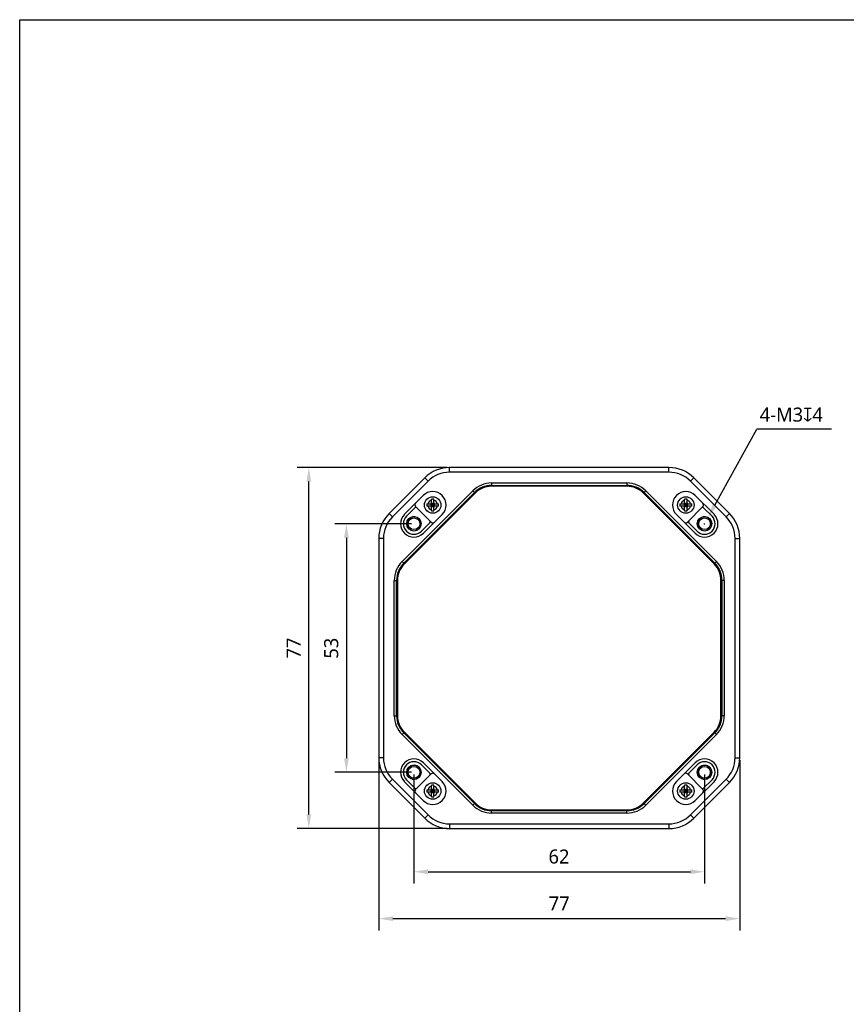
# Model space of a CAD drawing. Header units: millimetres. Extents: x 0 to 594, y 0 to 420.
# Tile 2 of 6: x 0 to 176, y 210 to 420. Entities that reach past the tile are written whole.
import ezdxf

# ---------------------------------------------------------------- set-up
doc = ezdxf.new("R2010")
doc.units = ezdxf.units.MM
doc.header["$LTSCALE"] = 32.67
doc.header["$PDMODE"] = 3
doc.header["$PDSIZE"] = 8
doc.layers.get('0').update_dxf_attribs({"linetype": 'CONTINUOUS'})
doc.layers.get('Defpoints').update_dxf_attribs({"linetype": 'CONTINUOUS'})
doc.layers.add('00_COMPONENTS', color=7, linetype='CONTINUOUS')
doc.layers.add('51__DRAFT_DIMS', color=7, linetype='CONTINUOUS')
doc.styles.get("Standard").update_dxf_attribs({"font": 'Roboto-Regular.ttf'})
doc.dimstyles.new('DIMSTYLE_1', dxfattribs={"dimtxt": 3, "dimasz": 3, "dimexe": 2.5, "dimexo": 0.5, "dimgap": 0.75, "dimtad": 1, "dimdsep": 46, "dimtxsty": 'STANDARD', "dimblk": '_FILLED', "dimblk1": '_FILLED', "dimblk2": '_FILLED', "dimcen": 0.09, "dimclrt": 3, "dimazin": 2, "dimtp": 0.3, "dimtm": 0.3, "dimtfac": 1, "dimtofl": 0, "dimtmove": 0, "dimatfit": 3, "dimldrblk": '_FILLED', "dimfxl": 1, "dimtolj": 1, "dimarcsym": 0})
doc.dimstyles.new('DIMSTYLE_2', dxfattribs={"dimtxt": 3, "dimasz": 3, "dimexe": 2.5, "dimexo": 0.5, "dimtad": 1, "dimdsep": 46, "dimtxsty": 'STANDARD', "dimblk": '_FILLED', "dimblk1": '_FILLED', "dimblk2": '_FILLED', "dimcen": 0.09, "dimclrt": 3, "dimazin": 2, "dimtp": 0.1, "dimtm": 0.1, "dimtfac": 1, "dimtofl": 0, "dimtmove": 0, "dimatfit": 1, "dimldrblk": '_FILLED', "dimfxl": 1, "dimtolj": 1, "dimarcsym": 0})

# ---------------------------------------------------------------- blocks, each defined once
blk = doc.blocks.new('_FILLED')
at = {"color": 0, "linetype": 'ByBlock'}
blk.add_solid([(0, 0), (-1, 0.167), (-1, -0.167)], dxfattribs=at)
blk = doc.blocks.new('*D1')
at = {"layer": '51__DRAFT_DIMS', "color": 0, "lineweight": -2}
for p, q in [((76.61, 262.09), (76.61, 225.77)), ((153.61, 262.09), (153.61, 225.77)), ((79.61, 228.27), (150.61, 228.27))]:
    blk.add_line(p, q, dxfattribs=at)
at = {"layer": 'Defpoints', "color": 0}
for p in [(76.61, 262.59), (153.61, 262.59), (153.61, 228.27)]:
    blk.add_point(p, dxfattribs=at)
at = {"layer": '51__DRAFT_DIMS', "color": 0, "linetype": 'ByBlock', "lineweight": -2, "xscale": 3, "yscale": 3, "zscale": 3, "rotation": 180}
blk.add_blockref('_FILLED', (76.61, 228.27), dxfattribs=at)
at = {"layer": '51__DRAFT_DIMS', "color": 0, "linetype": 'ByBlock', "lineweight": -2, "xscale": 3, "yscale": 3, "zscale": 3}
blk.add_blockref('_FILLED', (153.61, 228.27), dxfattribs=at)
at = {"layer": '51__DRAFT_DIMS', "color": 0, "insert": (115.09, 233.02), "char_height": 3, "attachment_point": 2, "line_spacing_factor": 0.9}
blk.add_mtext('\\A1;77', dxfattribs=at)
blk = doc.blocks.new('*D2')
at = {"layer": '51__DRAFT_DIMS', "color": 0, "lineweight": -2}
for p, q in [((91.22, 324.49), (59.19, 324.49)), ((61.69, 250.49), (61.69, 321.49)), ((91.22, 247.49), (59.19, 247.49))]:
    blk.add_line(p, q, dxfattribs=at)
at = {"layer": 'Defpoints', "color": 0}
for p in [(61.69, 324.49), (91.72, 324.49), (91.72, 247.49)]:
    blk.add_point(p, dxfattribs=at)
at = {"layer": '51__DRAFT_DIMS', "color": 0, "linetype": 'ByBlock', "lineweight": -2, "xscale": 3, "yscale": 3, "zscale": 3}
for p, rotation in [((61.69, 324.49), 90), ((61.69, 247.49), 270)]:
    blk.add_blockref('_FILLED', p, dxfattribs=dict(at, rotation=rotation))
at = {"layer": '51__DRAFT_DIMS', "color": 0, "insert": (56.94, 285.97), "char_height": 3, "attachment_point": 2, "rotation": 90, "line_spacing_factor": 0.9}
blk.add_mtext('\\A1;\\A1;77', dxfattribs=at)
blk = doc.blocks.new('*D5')
at = {"layer": '51__DRAFT_DIMS', "color": 0, "lineweight": -2}
for p, q in [((83.61, 312.49), (67.2, 312.49)), ((69.7, 309.49), (69.7, 262.49)), ((83.61, 259.49), (67.2, 259.49))]:
    blk.add_line(p, q, dxfattribs=at)
at = {"layer": 'Defpoints', "color": 0}
for p in [(84.11, 312.49), (69.7, 259.49), (84.11, 259.49)]:
    blk.add_point(p, dxfattribs=at)
at = {"layer": '51__DRAFT_DIMS', "color": 0, "linetype": 'ByBlock', "lineweight": -2, "xscale": 3, "yscale": 3, "zscale": 3}
for p, rotation in [((69.7, 312.49), 89.99999999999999), ((69.7, 259.49), 270)]:
    blk.add_blockref('_FILLED', p, dxfattribs=dict(at, rotation=rotation))
at = {"layer": '51__DRAFT_DIMS', "color": 0, "insert": (64.95, 285.95), "char_height": 3, "attachment_point": 2, "rotation": 90, "line_spacing_factor": 0.9}
blk.add_mtext('\\A1;53', dxfattribs=at)
blk = doc.blocks.new('*D6')
at = {"layer": '51__DRAFT_DIMS', "color": 0, "lineweight": -2}
for p, q in [((84.11, 258.99), (84.11, 235.77)), ((146.11, 258.99), (146.11, 235.77)), ((87.11, 238.27), (143.11, 238.27))]:
    blk.add_line(p, q, dxfattribs=at)
at = {"layer": 'Defpoints', "color": 0}
for p in [(84.11, 259.49), (146.11, 259.49), (146.11, 238.27)]:
    blk.add_point(p, dxfattribs=at)
at = {"layer": '51__DRAFT_DIMS', "color": 0, "linetype": 'ByBlock', "lineweight": -2, "xscale": 3, "yscale": 3, "zscale": 3, "rotation": 180}
blk.add_blockref('_FILLED', (84.11, 238.27), dxfattribs=at)
at = {"layer": '51__DRAFT_DIMS', "color": 0, "linetype": 'ByBlock', "lineweight": -2, "xscale": 3, "yscale": 3, "zscale": 3}
blk.add_blockref('_FILLED', (146.11, 238.27), dxfattribs=at)
at = {"layer": '51__DRAFT_DIMS', "color": 0, "insert": (115.05, 243.02), "char_height": 3, "attachment_point": 2, "line_spacing_factor": 0.9}
blk.add_mtext('\\A1;62', dxfattribs=at)
blk = doc.blocks.new('*D7')
at = {"layer": '51__DRAFT_DIMS', "color": 0, "lineweight": -2}
for p in [(148.28, 316.43), (173.22, 332.66)]:
    blk.add_line(p, (157.24, 332.66), dxfattribs=at)
at = {"layer": '51__DRAFT_DIMS', "color": 0}
for p, q in [((146.02, 312.49), (146.2, 312.49)), ((146.11, 312.4), (146.11, 312.58))]:
    blk.add_line(p, q, dxfattribs=at)
at = {"layer": 'Defpoints', "color": 0}
for p in [(146.83, 313.8), (145.38, 311.17)]:
    blk.add_point(p, dxfattribs=at)
at = {"layer": '51__DRAFT_DIMS', "color": 0, "linetype": 'ByBlock', "lineweight": -2, "xscale": 3, "yscale": 3, "zscale": 3, "rotation": 241.1017224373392}
blk.add_blockref('_FILLED', (146.83, 313.8), dxfattribs=at)
at = {"layer": '51__DRAFT_DIMS', "color": 3, "insert": (157.87, 337.28), "char_height": 3, "attachment_point": 1, "line_spacing_factor": 0.9}
blk.add_mtext('\\A1;{\\C0;4-M\\A1;3\\fgdt|b0|i0|c0|p2;x\\fRoboto|b0|i0|c0|p2;4}', dxfattribs=at)

msp = doc.modelspace()

# ---------------------------------------------------------------- linework, layer by layer
at = {"color": 7}
for p, q in [((0, 0), (0, 420)), ((0, 420), (594, 420))]:
    msp.add_line(p, q, dxfattribs=at)
at = {"layer": '00_COMPONENTS', "color": 0}
for p, q in [((91.716, 323.487), (91.716, 324.487)), ((138.503, 324.487), (91.716, 324.487)), ((138.503, 323.487), (91.716, 323.487)), ((138.503, 323.487), (138.503, 324.487)), ((86.413, 322.291), (78.806, 314.684)), ((87.12, 321.584), (79.513, 313.977)), ((87.12, 321.584), (86.413, 322.291)), ((143.099, 321.584), (143.806, 322.291)), ((150.705, 313.977), (143.099, 321.584)), ((151.413, 314.684), (143.806, 322.291)), ((81.579, 304.447), (96.65, 319.518)), ((96.65, 319.518), (97.003, 319.164)), ((100.68, 321.187), (100.68, 320.687)), ((100.68, 321.187), (129.538, 321.187)), ((100.68, 320.687), (129.538, 320.687)), ((129.538, 320.487), (100.68, 320.487)), ((129.538, 321.187), (129.538, 320.687)), ((133.569, 319.518), (133.215, 319.164)), ((133.569, 319.518), (148.64, 304.447)), ((81.932, 304.093), (97.003, 319.164)), ((97.145, 319.023), (82.074, 303.952)), ((86.094, 318.503), (82.094, 314.503)), ((87.839, 316.957), (87.839, 317.746)), ((88.379, 316.957), (88.379, 317.746)), ((148.145, 303.952), (133.074, 319.023)), ((133.215, 319.164), (148.286, 304.093)), ((141.839, 316.957), (141.839, 317.746)), ((142.379, 316.957), (142.379, 317.746)), ((148.124, 314.503), (144.124, 318.503)), ((82.518, 314.078), (84.306, 315.866)), ((84.448, 316.149), (87.771, 312.826)), ((86.851, 316.757), (87.639, 316.757)), ((87.639, 316.217), (86.851, 316.217)), ((87.737, 316.783), (87.737, 316.192)), ((87.781, 316.816), (87.827, 316.769)), ((87.781, 316.159), (87.827, 316.205)), ((87.814, 316.86), (88.405, 316.86)), ((88.405, 316.115), (87.814, 316.115)), ((87.839, 316.346), (87.839, 316.629)), ((87.862, 316.487), (87.839, 316.51)), ((87.839, 316.465), (87.862, 316.487)), ((87.839, 316.487), (88.379, 316.487)), ((87.839, 315.229), (87.839, 316.017)), ((87.967, 316.757), (88.251, 316.757)), ((88.251, 316.217), (87.967, 316.217)), ((88.109, 316.735), (88.087, 316.757)), ((88.087, 316.217), (88.109, 316.24)), ((88.132, 316.757), (88.109, 316.735)), ((88.109, 316.217), (88.109, 316.757)), ((88.109, 316.24), (88.132, 316.217)), ((88.379, 316.51), (88.357, 316.487)), ((88.357, 316.487), (88.379, 316.465)), ((88.379, 316.629), (88.379, 316.346)), ((88.379, 315.229), (88.379, 316.017)), ((88.438, 316.816), (88.391, 316.769)), ((88.438, 316.159), (88.391, 316.205)), ((88.482, 316.192), (88.482, 316.783)), ((88.579, 316.757), (89.368, 316.757)), ((89.368, 316.217), (88.579, 316.217)), ((140.851, 316.757), (141.639, 316.757)), ((141.639, 316.217), (140.851, 316.217)), ((141.737, 316.783), (141.737, 316.192)), ((141.781, 316.816), (141.827, 316.769)), ((141.781, 316.159), (141.827, 316.205)), ((141.814, 316.86), (142.405, 316.86)), ((142.405, 316.115), (141.814, 316.115)), ((141.839, 316.346), (141.839, 316.629)), ((141.862, 316.487), (141.839, 316.51)), ((141.839, 316.465), (141.862, 316.487)), ((141.839, 316.487), (142.379, 316.487)), ((141.839, 315.229), (141.839, 316.017)), ((141.967, 316.757), (142.251, 316.757)), ((142.251, 316.217), (141.967, 316.217)), ((142.109, 316.735), (142.087, 316.757)), ((142.087, 316.217), (142.109, 316.24)), ((142.132, 316.757), (142.109, 316.735)), ((142.109, 316.217), (142.109, 316.757)), ((142.109, 316.24), (142.132, 316.217)), ((142.379, 316.51), (142.357, 316.487)), ((142.357, 316.487), (142.379, 316.465)), ((142.379, 316.629), (142.379, 316.346)), ((142.379, 315.229), (142.379, 316.017)), ((142.438, 316.816), (142.391, 316.769)), ((142.438, 316.159), (142.391, 316.205)), ((142.448, 312.826), (145.771, 316.149)), ((142.482, 316.192), (142.482, 316.783)), ((142.579, 316.757), (143.368, 316.757)), ((143.368, 316.217), (142.579, 316.217)), ((145.912, 315.866), (147.7, 314.078)), ((79.513, 313.977), (78.806, 314.684)), ((86.124, 310.472), (90.124, 314.472)), ((140.094, 314.472), (144.094, 310.472)), ((150.705, 313.977), (151.413, 314.684)), ((87.488, 312.684), (85.7, 310.896)), ((144.518, 310.896), (142.73, 312.684)), ((76.609, 309.381), (76.609, 262.594)), ((77.609, 309.381), (76.609, 309.381)), ((77.609, 309.381), (77.609, 262.594)), ((152.609, 309.381), (153.609, 309.381)), ((152.609, 262.594), (152.609, 309.381)), ((153.609, 262.594), (153.609, 309.381)), ((81.579, 304.447), (81.932, 304.093)), ((148.64, 304.447), (148.286, 304.093)), ((79.909, 271.558), (79.909, 300.416)), ((79.909, 300.416), (80.409, 300.416)), ((80.409, 271.558), (80.409, 300.416)), ((80.609, 300.416), (80.609, 271.558)), ((149.609, 271.558), (149.609, 300.416)), ((150.309, 300.416), (149.809, 300.416)), ((149.809, 300.416), (149.809, 271.558)), ((150.309, 300.416), (150.309, 271.558)), ((79.909, 271.558), (80.409, 271.558)), ((150.309, 271.558), (149.809, 271.558)), ((81.579, 267.528), (81.932, 267.882)), ((96.65, 252.457), (81.579, 267.528)), ((97.003, 252.81), (81.932, 267.882)), ((82.074, 268.023), (97.145, 252.952)), ((133.074, 252.952), (148.145, 268.023)), ((148.286, 267.882), (133.215, 252.81)), ((148.64, 267.528), (133.569, 252.457)), ((148.64, 267.528), (148.286, 267.882)), ((77.609, 262.594), (76.609, 262.594)), ((152.609, 262.594), (153.609, 262.594)), ((85.7, 261.078), (87.488, 259.291)), ((90.124, 257.503), (86.124, 261.503)), ((144.094, 261.503), (140.094, 257.503)), ((142.73, 259.291), (144.518, 261.078)), ((87.771, 259.149), (84.448, 255.826)), ((145.771, 255.826), (142.448, 259.149)), ((79.513, 257.998), (78.806, 257.291)), ((78.806, 257.291), (86.413, 249.684)), ((79.513, 257.998), (87.12, 250.391)), ((82.094, 257.472), (86.094, 253.472)), ((84.306, 256.109), (82.518, 257.896)), ((87.839, 255.957), (87.839, 256.746)), ((88.379, 255.957), (88.379, 256.746)), ((141.839, 255.957), (141.839, 256.746)), ((142.379, 255.957), (142.379, 256.746)), ((143.099, 250.391), (150.705, 257.998)), ((143.806, 249.684), (151.413, 257.291)), ((144.124, 253.472), (148.124, 257.472)), ((147.7, 257.896), (145.912, 256.109)), ((150.705, 257.998), (151.413, 257.291)), ((86.851, 255.757), (87.639, 255.757)), ((87.639, 255.217), (86.851, 255.217)), ((87.737, 255.783), (87.737, 255.192)), ((87.781, 255.816), (87.827, 255.769)), ((87.781, 255.159), (87.827, 255.205)), ((87.814, 255.86), (88.405, 255.86)), ((88.405, 255.115), (87.814, 255.115)), ((87.839, 255.346), (87.839, 255.629)), ((87.862, 255.487), (87.839, 255.51)), ((87.839, 255.487), (88.379, 255.487)), ((87.839, 255.465), (87.862, 255.487)), ((87.839, 254.229), (87.839, 255.017)), ((87.967, 255.757), (88.251, 255.757)), ((88.251, 255.217), (87.967, 255.217)), ((88.109, 255.735), (88.087, 255.757)), ((88.087, 255.217), (88.109, 255.24)), ((88.109, 255.217), (88.109, 255.757)), ((88.132, 255.757), (88.109, 255.735)), ((88.109, 255.24), (88.132, 255.217)), ((88.379, 255.51), (88.357, 255.487)), ((88.357, 255.487), (88.379, 255.465)), ((88.379, 255.629), (88.379, 255.346)), ((88.379, 254.229), (88.379, 255.017)), ((88.438, 255.816), (88.391, 255.769)), ((88.438, 255.159), (88.391, 255.205)), ((88.482, 255.192), (88.482, 255.783)), ((88.579, 255.757), (89.368, 255.757)), ((89.368, 255.217), (88.579, 255.217)), ((140.851, 255.757), (141.639, 255.757)), ((141.639, 255.217), (140.851, 255.217)), ((141.737, 255.783), (141.737, 255.192)), ((141.781, 255.816), (141.827, 255.769)), ((141.781, 255.159), (141.827, 255.205)), ((141.814, 255.86), (142.405, 255.86)), ((142.405, 255.115), (141.814, 255.115)), ((141.839, 255.346), (141.839, 255.629)), ((141.862, 255.487), (141.839, 255.51)), ((141.839, 255.487), (142.379, 255.487)), ((141.839, 255.465), (141.862, 255.487)), ((141.839, 254.229), (141.839, 255.017)), ((141.967, 255.757), (142.251, 255.757)), ((142.251, 255.217), (141.967, 255.217)), ((142.109, 255.735), (142.087, 255.757)), ((142.087, 255.217), (142.109, 255.24)), ((142.109, 255.217), (142.109, 255.757)), ((142.132, 255.757), (142.109, 255.735)), ((142.109, 255.24), (142.132, 255.217)), ((142.379, 255.51), (142.357, 255.487)), ((142.357, 255.487), (142.379, 255.465)), ((142.379, 255.629), (142.379, 255.346)), ((142.379, 254.229), (142.379, 255.017)), ((142.438, 255.816), (142.391, 255.769)), ((142.438, 255.159), (142.391, 255.205)), ((142.482, 255.192), (142.482, 255.783)), ((142.579, 255.757), (143.368, 255.757)), ((143.368, 255.217), (142.579, 255.217)), ((96.65, 252.457), (97.003, 252.81)), ((133.569, 252.457), (133.215, 252.81)), ((87.12, 250.391), (86.413, 249.684)), ((100.68, 251.487), (129.538, 251.487)), ((129.538, 251.287), (100.68, 251.287)), ((100.68, 250.787), (100.68, 251.287)), ((129.538, 250.787), (100.68, 250.787)), ((129.538, 250.787), (129.538, 251.287)), ((143.099, 250.391), (143.806, 249.684)), ((91.716, 248.487), (138.503, 248.487)), ((91.716, 248.487), (91.716, 247.487)), ((138.503, 248.487), (138.503, 247.487)), ((91.716, 247.487), (138.503, 247.487))]:
    msp.add_line(p, q, dxfattribs=at)
for points in [[(87.862, 316.487), (87.903, 316.487), (87.944, 316.487)], [(87.944, 316.487), (88.027, 316.488), (88.068, 316.488), (88.15, 316.487)], [(88.109, 316.735), (88.109, 316.694), (88.109, 316.653)], [(88.109, 316.653), (88.11, 316.57), (88.11, 316.529)], [(88.11, 316.322), (88.109, 316.405), (88.109, 316.446), (88.11, 316.529)], [(88.109, 316.24), (88.11, 316.281), (88.11, 316.322)], [(88.15, 316.487), (88.192, 316.487), (88.275, 316.488)], [(88.275, 316.488), (88.316, 316.488), (88.357, 316.487)], [(141.862, 316.487), (141.903, 316.487), (141.944, 316.487)], [(141.944, 316.487), (142.027, 316.488), (142.068, 316.488), (142.15, 316.487)], [(142.109, 316.735), (142.109, 316.694), (142.109, 316.653)], [(142.109, 316.653), (142.11, 316.57), (142.11, 316.529)], [(142.11, 316.322), (142.109, 316.405), (142.109, 316.446), (142.11, 316.529)], [(142.109, 316.24), (142.11, 316.281), (142.11, 316.322)], [(142.15, 316.487), (142.192, 316.487), (142.275, 316.488)], [(142.275, 316.488), (142.316, 316.488), (142.357, 316.487)], [(87.862, 255.487), (87.903, 255.487), (87.944, 255.487)], [(87.944, 255.487), (88.027, 255.488), (88.068, 255.488), (88.15, 255.487)], [(88.109, 255.735), (88.109, 255.694), (88.109, 255.653)], [(88.109, 255.653), (88.11, 255.57), (88.11, 255.529)], [(88.11, 255.322), (88.109, 255.405), (88.109, 255.446), (88.11, 255.529)], [(88.109, 255.24), (88.11, 255.281), (88.11, 255.322)], [(88.15, 255.487), (88.192, 255.487), (88.275, 255.488)], [(88.275, 255.488), (88.316, 255.488), (88.357, 255.487)], [(141.862, 255.487), (141.903, 255.487), (141.944, 255.487)], [(141.944, 255.487), (142.027, 255.488), (142.068, 255.488), (142.15, 255.487)], [(142.109, 255.735), (142.109, 255.694), (142.109, 255.653)], [(142.109, 255.653), (142.11, 255.57), (142.11, 255.529)], [(142.11, 255.322), (142.109, 255.405), (142.109, 255.446), (142.11, 255.529)], [(142.109, 255.24), (142.11, 255.281), (142.11, 255.322)], [(142.15, 255.487), (142.192, 255.487), (142.275, 255.488)], [(142.275, 255.488), (142.316, 255.488), (142.357, 255.487)]]:
    msp.add_lwpolyline(points, dxfattribs=at)
for centre, radius in [((88.109, 316.487), 1.75), ((142.109, 316.487), 1.75), ((84.109, 312.487), 1.55), ((84.109, 312.487), 1.25), ((146.109, 312.487), 1.55), ((146.109, 312.487), 1.25), ((84.109, 259.487), 1.55), ((84.109, 259.487), 1.25), ((146.109, 259.487), 1.55), ((146.109, 259.487), 1.25), ((88.109, 255.487), 1.75), ((142.109, 255.487), 1.75)]:
    msp.add_circle(centre, radius, dxfattribs=at)
for centre, radius, start, end in [((91.716, 316.987), 7.5, 90, 135), ((91.716, 316.987), 6.5, 90, 135), ((138.503, 316.987), 7.5, 45, 90), ((138.503, 316.987), 6.5, 45, 90), ((88.109, 316.487), 2.85, 315, 135), ((100.68, 315.487), 5.7, 90, 135), ((100.68, 315.487), 5.2, 90, 135), ((100.68, 315.487), 5, 90, 135), ((129.538, 315.487), 5.7, 45, 90), ((129.538, 315.487), 5.2, 45, 90), ((129.538, 315.487), 5, 45, 90), ((142.109, 316.487), 2.85, 45, 225), ((88.109, 316.487), 1.05, 104.9006, 165.0994), ((88.109, 312.91), 4.844, 86.80445, 93.19555), ((88.109, 316.487), 1.05, 14.9006, 75.0994), ((142.109, 316.487), 1.05, 104.9006, 165.0994), ((142.109, 312.91), 4.844, 86.80445, 93.19555), ((142.109, 316.487), 1.05, 14.9006, 75.0994), ((84.801, 316.503), 0.5, 135, 225), ((84.518, 315.654), 0.3, 45, 135), ((91.684, 316.492), 4.841, 176.85275, 180.05017), ((91.684, 316.483), 4.841, 179.94983, 183.14725), ((88.109, 316.487), 1.05, 194.9006, 255.0994), ((87.639, 316.957), 0.2, 270, 360), ((87.639, 316.017), 0.2, 0, 90), ((88.109, 320.065), 4.844, 266.80445, 273.19555), ((88.579, 316.957), 0.2, 180, 270), ((88.109, 316.487), 1.05, 284.9006, 345.0994), ((88.579, 316.017), 0.2, 90, 180), ((84.534, 316.492), 4.841, 359.94983, 3.14725), ((84.534, 316.483), 4.841, 356.85275, 0.05017), ((145.684, 316.492), 4.841, 176.85275, 180.05017), ((145.684, 316.483), 4.841, 179.94983, 183.14725), ((142.109, 316.487), 1.05, 194.9006, 255.0994), ((141.639, 316.957), 0.2, 270, 360), ((141.639, 316.017), 0.2, 0, 90), ((142.109, 320.065), 4.844, 266.80445, 273.19555), ((142.579, 316.957), 0.2, 180, 270), ((142.109, 316.487), 1.05, 284.9006, 345.0994), ((142.579, 316.017), 0.2, 90, 180), ((138.534, 316.492), 4.841, 359.94983, 3.14725), ((138.534, 316.483), 4.841, 356.85275, 0.05017), ((145.7, 315.654), 0.3, 45, 135), ((145.417, 316.503), 0.5, 315, 45), ((84.109, 309.381), 7.5, 135, 180), ((84.109, 309.381), 6.5, 135, 180), ((84.109, 312.487), 2.85, 135, 315), ((84.109, 312.487), 2.25, 135, 315), ((84.109, 312.487), 1.5, 255, 195), ((87.276, 312.896), 0.3, 315, 45), ((142.943, 312.896), 0.3, 135, 225), ((146.109, 312.487), 2.85, 225, 45), ((146.109, 312.487), 2.25, 225, 45), ((146.109, 312.487), 1.5, 255, 195), ((146.109, 309.381), 6.5, 0, 45), ((146.109, 309.381), 7.5, 0, 45), ((88.124, 313.179), 0.5, 225, 315), ((142.094, 313.179), 0.5, 225, 315), ((85.609, 300.416), 5.7, 135, 180), ((85.609, 300.416), 5.2, 135, 180), ((85.609, 300.416), 5, 135, 180), ((144.609, 300.416), 5, 0, 45), ((144.609, 300.416), 5.2, 0, 45), ((144.609, 300.416), 5.7, 0, 45), ((85.609, 271.558), 5.7, 180, 225), ((85.609, 271.558), 5.2, 180, 225), ((85.609, 271.558), 5, 180, 225), ((144.609, 271.558), 5, 315, 360), ((144.609, 271.558), 5.2, 315, 360), ((144.609, 271.558), 5.7, 315, 360), ((84.109, 262.594), 7.5, 180, 225), ((84.109, 262.594), 6.5, 180, 225), ((146.109, 262.594), 6.5, 315, 360), ((146.109, 262.594), 7.5, 315, 360), ((84.109, 259.487), 2.85, 45, 225), ((84.109, 259.487), 2.25, 45, 225), ((84.109, 259.487), 1.5, 255, 195), ((146.109, 259.487), 2.85, 315, 135), ((146.109, 259.487), 2.25, 315, 135), ((146.109, 259.487), 1.5, 255, 195), ((87.276, 259.078), 0.3, 315, 45), ((88.124, 258.796), 0.5, 45, 135), ((142.094, 258.796), 0.5, 45, 135), ((142.943, 259.078), 0.3, 135, 225), ((88.109, 255.487), 2.85, 225, 45), ((88.109, 255.487), 1.05, 104.9006, 165.0994), ((88.109, 251.91), 4.844, 86.80445, 93.19555), ((88.109, 255.487), 1.05, 14.9006, 75.0994), ((142.109, 255.487), 2.85, 135, 315), ((142.109, 255.487), 1.05, 104.9006, 165.0994), ((142.109, 251.91), 4.844, 86.80445, 93.19555), ((142.109, 255.487), 1.05, 14.9006, 75.0994), ((84.801, 255.472), 0.5, 135, 225), ((84.518, 256.321), 0.3, 225, 315), ((91.684, 255.492), 4.841, 176.85275, 180.05017), ((91.684, 255.483), 4.841, 179.94983, 183.14725), ((88.109, 255.487), 1.05, 194.9006, 255.0994), ((87.639, 255.957), 0.2, 270, 360), ((87.639, 255.017), 0.2, 0, 90), ((88.109, 259.065), 4.844, 266.80445, 273.19555), ((88.579, 255.957), 0.2, 180, 270), ((88.109, 255.487), 1.05, 284.9006, 345.0994), ((88.579, 255.017), 0.2, 90, 180), ((84.534, 255.492), 4.841, 359.94983, 3.14725), ((84.534, 255.483), 4.841, 356.85275, 0.05017), ((145.684, 255.492), 4.841, 176.85275, 180.05017), ((145.684, 255.483), 4.841, 179.94983, 183.14725), ((142.109, 255.487), 1.05, 194.9006, 255.0994), ((141.639, 255.957), 0.2, 270, 360), ((141.639, 255.017), 0.2, 0, 90), ((142.109, 259.065), 4.844, 266.80445, 273.19555), ((142.579, 255.957), 0.2, 180, 270), ((142.109, 255.487), 1.05, 284.9006, 345.0994), ((142.579, 255.017), 0.2, 90, 180), ((138.534, 255.492), 4.841, 359.94983, 3.14725), ((138.534, 255.483), 4.841, 356.85275, 0.05017), ((145.7, 256.321), 0.3, 225, 315), ((145.417, 255.472), 0.5, 315, 45), ((100.68, 256.487), 5.7, 225, 270), ((100.68, 256.487), 5.2, 225, 270), ((100.68, 256.487), 5, 225, 270), ((129.538, 256.487), 5, 270, 315), ((129.538, 256.487), 5.2, 270, 315), ((129.538, 256.487), 5.7, 270, 315), ((91.716, 254.987), 6.5, 225, 270), ((138.503, 254.987), 6.5, 270, 315), ((91.716, 254.987), 7.5, 225, 270), ((138.503, 254.987), 7.5, 270, 315)]:
    msp.add_arc(centre, radius, start, end, dxfattribs=at)
for points, knots in [([(87.827, 316.769), (87.829, 316.757), (87.836, 316.711), (87.839, 316.664), (87.839, 316.629)], [0, 0, 0, 0, 0.2566215, 1, 1, 1, 1]), ([(87.967, 316.757), (87.956, 316.757), (87.909, 316.759), (87.862, 316.764), (87.827, 316.769)], [0, 0, 0, 0, 0.2429168, 1, 1, 1, 1]), ([(87.827, 316.205), (87.829, 316.217), (87.836, 316.264), (87.839, 316.311), (87.839, 316.346)], [0, 0, 0, 0, 0.2566215, 1, 1, 1, 1]), ([(87.967, 316.217), (87.956, 316.217), (87.909, 316.216), (87.862, 316.211), (87.827, 316.205)], [0, 0, 0, 0, 0.2429168, 1, 1, 1, 1]), ([(88.251, 316.757), (88.263, 316.757), (88.309, 316.759), (88.356, 316.764), (88.391, 316.769)], [0, 0, 0, 0, 0.2429168, 1, 1, 1, 1]), ([(88.251, 316.217), (88.263, 316.217), (88.309, 316.216), (88.356, 316.211), (88.391, 316.205)], [0, 0, 0, 0, 0.2429168, 1, 1, 1, 1]), ([(88.391, 316.769), (88.389, 316.757), (88.383, 316.711), (88.379, 316.664), (88.379, 316.629)], [0, 0, 0, 0, 0.2566215, 1, 1, 1, 1]), ([(88.391, 316.205), (88.389, 316.217), (88.383, 316.264), (88.379, 316.311), (88.379, 316.346)], [0, 0, 0, 0, 0.2566215, 1, 1, 1, 1]), ([(141.827, 316.769), (141.829, 316.757), (141.836, 316.711), (141.839, 316.664), (141.839, 316.629)], [0, 0, 0, 0, 0.2566215, 1, 1, 1, 1]), ([(141.967, 316.757), (141.956, 316.757), (141.909, 316.759), (141.862, 316.764), (141.827, 316.769)], [0, 0, 0, 0, 0.2429168, 1, 1, 1, 1]), ([(141.827, 316.205), (141.829, 316.217), (141.836, 316.264), (141.839, 316.311), (141.839, 316.346)], [0, 0, 0, 0, 0.2566215, 1, 1, 1, 1]), ([(141.967, 316.217), (141.956, 316.217), (141.909, 316.216), (141.862, 316.211), (141.827, 316.205)], [0, 0, 0, 0, 0.2429168, 1, 1, 1, 1]), ([(142.251, 316.757), (142.263, 316.757), (142.309, 316.759), (142.356, 316.764), (142.391, 316.769)], [0, 0, 0, 0, 0.2429168, 1, 1, 1, 1]), ([(142.251, 316.217), (142.263, 316.217), (142.309, 316.216), (142.356, 316.211), (142.391, 316.205)], [0, 0, 0, 0, 0.2429168, 1, 1, 1, 1]), ([(142.391, 316.769), (142.389, 316.757), (142.383, 316.711), (142.379, 316.664), (142.379, 316.629)], [0, 0, 0, 0, 0.2566215, 1, 1, 1, 1]), ([(142.391, 316.205), (142.389, 316.217), (142.383, 316.264), (142.379, 316.311), (142.379, 316.346)], [0, 0, 0, 0, 0.2566215, 1, 1, 1, 1]), ([(87.827, 255.769), (87.829, 255.757), (87.836, 255.711), (87.839, 255.664), (87.839, 255.629)], [0, 0, 0, 0, 0.2566215, 1, 1, 1, 1]), ([(87.967, 255.757), (87.956, 255.757), (87.909, 255.759), (87.862, 255.764), (87.827, 255.769)], [0, 0, 0, 0, 0.2429168, 1, 1, 1, 1]), ([(87.827, 255.205), (87.829, 255.217), (87.836, 255.264), (87.839, 255.311), (87.839, 255.346)], [0, 0, 0, 0, 0.2566215, 1, 1, 1, 1]), ([(87.967, 255.217), (87.956, 255.217), (87.909, 255.216), (87.862, 255.211), (87.827, 255.205)], [0, 0, 0, 0, 0.2429168, 1, 1, 1, 1]), ([(88.251, 255.757), (88.263, 255.757), (88.309, 255.759), (88.356, 255.764), (88.391, 255.769)], [0, 0, 0, 0, 0.2429168, 1, 1, 1, 1]), ([(88.251, 255.217), (88.263, 255.217), (88.309, 255.216), (88.356, 255.211), (88.391, 255.205)], [0, 0, 0, 0, 0.2429168, 1, 1, 1, 1]), ([(88.391, 255.769), (88.389, 255.757), (88.383, 255.711), (88.379, 255.664), (88.379, 255.629)], [0, 0, 0, 0, 0.2566215, 1, 1, 1, 1]), ([(88.391, 255.205), (88.389, 255.217), (88.383, 255.264), (88.379, 255.311), (88.379, 255.346)], [0, 0, 0, 0, 0.2566215, 1, 1, 1, 1]), ([(141.827, 255.769), (141.829, 255.757), (141.836, 255.711), (141.839, 255.664), (141.839, 255.629)], [0, 0, 0, 0, 0.2566215, 1, 1, 1, 1]), ([(141.967, 255.757), (141.956, 255.757), (141.909, 255.759), (141.862, 255.764), (141.827, 255.769)], [0, 0, 0, 0, 0.2429168, 1, 1, 1, 1]), ([(141.827, 255.205), (141.829, 255.217), (141.836, 255.264), (141.839, 255.311), (141.839, 255.346)], [0, 0, 0, 0, 0.2566215, 1, 1, 1, 1]), ([(141.967, 255.217), (141.956, 255.217), (141.909, 255.216), (141.862, 255.211), (141.827, 255.205)], [0, 0, 0, 0, 0.2429168, 1, 1, 1, 1]), ([(142.251, 255.757), (142.263, 255.757), (142.309, 255.759), (142.356, 255.764), (142.391, 255.769)], [0, 0, 0, 0, 0.2429168, 1, 1, 1, 1]), ([(142.251, 255.217), (142.263, 255.217), (142.309, 255.216), (142.356, 255.211), (142.391, 255.205)], [0, 0, 0, 0, 0.2429168, 1, 1, 1, 1]), ([(142.391, 255.769), (142.389, 255.757), (142.383, 255.711), (142.379, 255.664), (142.379, 255.629)], [0, 0, 0, 0, 0.2566215, 1, 1, 1, 1]), ([(142.391, 255.205), (142.389, 255.217), (142.383, 255.264), (142.379, 255.311), (142.379, 255.346)], [0, 0, 0, 0, 0.2566215, 1, 1, 1, 1])]:
    msp.add_open_spline(points, degree=3, knots=knots, dxfattribs=at)

# ---------------------------------------------------------------- dimensions: what is measured, and where the dimension line sits
at = {"layer": '51__DRAFT_DIMS', "color": 0}
dim = msp.add_diameter_dim_2p(p1=(145.384, 311.174), p2=(146.834, 313.801), text='{\\C0;4-M\\A1;<>\\fgdt|b0|i0|c0|p2;x\\fRoboto|b0|i0|c0|p2;4}', dimstyle='DIMSTYLE_2', override={"dimtih": 1, "dimtoh": 1, "dimpost": '<>', "dimtxsty": 'STANDARD'}, dxfattribs=at)
dim.commit()
dim.dimension.update_dxf_attribs({"geometry": '*D7', "text_midpoint": (165.544, 332.659), "dimtype": 163})
dim = msp.add_linear_dim(base=(61.694, 324.487), p1=(91.716, 247.487), p2=(91.716, 324.487), angle=90, text='\\A1;<>', dimstyle='DIMSTYLE_1', override={"dimtxsty": 'STANDARD', "dimclrt": 0}, dxfattribs=at)
dim.commit()
dim.dimension.update_dxf_attribs({"geometry": '*D2', "text_midpoint": (61.694, 285.967), "dimtype": 160})
dim = msp.add_linear_dim(base=(69.703, 259.487), p1=(84.109, 312.487), p2=(84.109, 259.487), angle=270, dimstyle='DIMSTYLE_1', override={"dimclrt": 0}, dxfattribs=at)
dim.commit()
dim.dimension.update_dxf_attribs({"geometry": '*D5', "text_midpoint": (69.703, 285.949), "dimtype": 160})
for base, p1, p2, picture, middle in [((153.609, 228.267), (76.609, 262.594), (153.609, 262.594), '*D1', (115.089, 228.267)), ((146.109, 238.269), (84.109, 259.487), (146.109, 259.487), '*D6', (115.048, 238.269))]:
    dim = msp.add_linear_dim(base=base, p1=p1, p2=p2, dimstyle='DIMSTYLE_1', override={"dimclrt": 0}, dxfattribs=at)
    dim.commit()
    dim.dimension.update_dxf_attribs({"geometry": picture, "text_midpoint": middle, "dimtype": 160})

doc.saveas('drawing.dxf')
